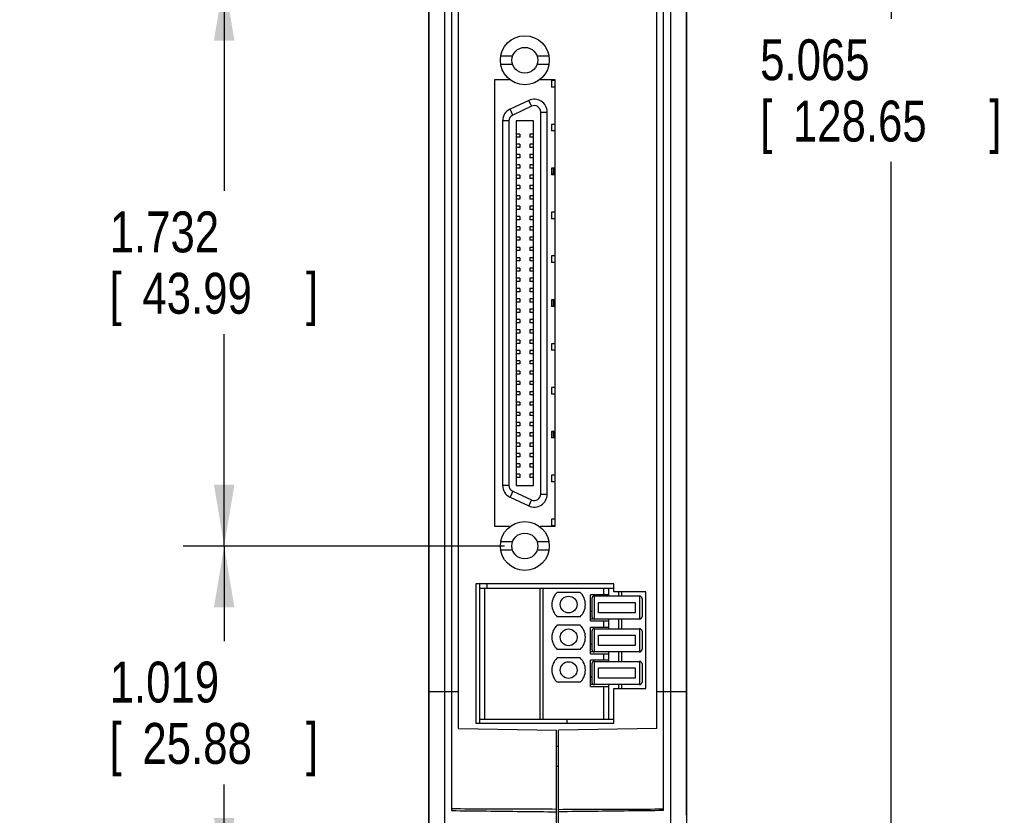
# Model space of a CAD drawing. Header units: inches. Extents: x 0 to 22, y 0 to 17.
# Tile 4 of 16: x 4 to 7, y 5.5 to 7.9. Entities that reach past the tile are written whole.
import ezdxf

# ---------------------------------------------------------------- set-up
doc = ezdxf.new("R2010")
doc.units = ezdxf.units.IN
doc.header["$LTSCALE"] = 1.21
doc.header["$MEASUREMENT"] = 0
doc.layers.get('0').update_dxf_attribs({"linetype": 'CONTINUOUS'})
doc.layers.add('DIMENSIONS', color=7, linetype='CONTINUOUS')
doc.styles.get("Standard").update_dxf_attribs({"font": 'txt', "width": 0.8})
doc.dimstyles.new('DIMSTYLE_1', dxfattribs={"dimtxt": 0.125, "dimasz": 0.1875, "dimexe": 0.18, "dimexo": 0.0625, "dimgap": 0.09, "dimtad": 0, "dimtih": 1, "dimtoh": 1, "dimdec": 3, "dimzin": 4, "dimdsep": 46, "dimtxsty": 'STANDARD', "dimblk": '_FILLED', "dimblk1": '_FILLED', "dimblk2": '_FILLED', "dimcen": 0.09, "dimadec": 0, "dimazin": 0, "dimtp": 0.01, "dimtm": 0.01, "dimtfac": 1, "dimtdec": 3, "dimtofl": 0, "dimtmove": 0, "dimatfit": 3, "dimldrblk": '_FILLED', "dimfxl": 1, "dimtolj": 1, "dimtzin": 4, "dimarcsym": 0})

# ---------------------------------------------------------------- blocks, each defined once
blk = doc.blocks.new('_FILLED')
at = {"color": 0, "linetype": 'BYBLOCK'}
blk.add_solid([(0, 0), (-1, 0.167), (-1, -0.167)], dxfattribs=at)
blk = doc.blocks.new('*D0')
at = {"layer": 'DIMENSIONS', "color": 2, "linetype": 'CONTINUOUS'}
for p, q in [((5.8087, 10.2639), (6.7762, 10.2639)), ((6.6512, 10.2639), (6.6512, 7.9502)), ((6.6512, 5.199), (6.6512, 7.5127)), ((5.5807, 5.199), (6.7762, 5.199))]:
    blk.add_line(p, q, dxfattribs=at)
at = {"layer": 'DIMENSIONS', "color": 2, "linetype": 'CONTINUOUS', "xscale": 0.1875, "yscale": 0.1875, "zscale": 0.1875}
for p, rotation in [((6.6512, 10.2639), 90), ((6.6512, 5.199), 270)]:
    blk.add_blockref('_FILLED', p, dxfattribs=dict(at, rotation=rotation))
at = {"layer": 'DIMENSIONS', "color": 2, "linetype": 'CONTINUOUS', "width": 0.8}
for s, p in [('5.065', (6.2512, 7.7627)), ('[', (6.2512, 7.5752)), (']', (6.9512, 7.5752)), ('128.65', (6.3512, 7.5752))]:
    blk.add_text(s, height=0.125, dxfattribs=at).set_placement(p)
blk = doc.blocks.new('*D2')
at = {"layer": 'DIMENSIONS', "color": 2, "linetype": 'CONTINUOUS'}
for p, q in [((6.0262, 10.1494), (6.0262, 4.449)), ((5.2382, 9.8839), (5.2382, 4.449)), ((5.6322, 4.574), (4.7507, 4.574)), ((5.2382, 4.574), (5.6322, 4.574)), ((6.0262, 4.574), (5.6322, 4.574))]:
    blk.add_line(p, q, dxfattribs=at)
at = {"layer": 'DIMENSIONS', "color": 2, "linetype": 'CONTINUOUS', "xscale": 0.1875, "yscale": 0.1875, "zscale": 0.1875, "rotation": 180}
blk.add_blockref('_FILLED', (5.2382, 4.574), dxfattribs=at)
at = {"layer": 'DIMENSIONS', "color": 2, "linetype": 'CONTINUOUS', "xscale": 0.1875, "yscale": 0.1875, "zscale": 0.1875}
blk.add_blockref('_FILLED', (6.0262, 4.574), dxfattribs=at)
at = {"layer": 'DIMENSIONS', "color": 2, "linetype": 'CONTINUOUS', "width": 0.8}
for s, p in [('.788', (3.9882, 4.5115)), ('[', (3.9882, 4.324)), (']', (4.5882, 4.324)), ('20.02', (4.0882, 4.324))]:
    blk.add_text(s, height=0.125, dxfattribs=at).set_placement(p)
blk = doc.blocks.new('*D3')
at = {"layer": 'DIMENSIONS', "color": 2, "linetype": 'CONTINUOUS'}
for p, q in [((5.4695, 6.3394), (4.4882, 6.3394)), ((4.6132, 6.3394), (4.6132, 6.0487)), ((4.6132, 5.3205), (4.6132, 5.6112)), ((5.3187, 5.3205), (4.4882, 5.3205))]:
    blk.add_line(p, q, dxfattribs=at)
at = {"layer": 'DIMENSIONS', "color": 2, "linetype": 'CONTINUOUS', "xscale": 0.1875, "yscale": 0.1875, "zscale": 0.1875}
for p, rotation in [((4.6132, 6.3394), 90), ((4.6132, 5.3205), 270)]:
    blk.add_blockref('_FILLED', p, dxfattribs=dict(at, rotation=rotation))
at = {"layer": 'DIMENSIONS', "color": 2, "linetype": 'CONTINUOUS', "width": 0.8}
for s, p in [('1.019', (4.2632, 5.8612)), ('[', (4.2632, 5.6737)), (']', (4.8632, 5.6737)), ('25.88', (4.3632, 5.6737))]:
    blk.add_text(s, height=0.125, dxfattribs=at).set_placement(p)
blk = doc.blocks.new('*D4')
at = {"layer": 'DIMENSIONS', "color": 2, "linetype": 'CONTINUOUS'}
for p, q in [((5.4695, 8.0714), (4.4882, 8.0714)), ((4.6132, 8.0714), (4.6132, 7.4241)), ((4.6132, 6.3394), (4.6132, 6.9866)), ((5.4695, 6.3394), (4.4882, 6.3394))]:
    blk.add_line(p, q, dxfattribs=at)
at = {"layer": 'DIMENSIONS', "color": 2, "linetype": 'CONTINUOUS', "xscale": 0.1875, "yscale": 0.1875, "zscale": 0.1875}
for p, rotation in [((4.6132, 8.0714), 90), ((4.6132, 6.3394), 270)]:
    blk.add_blockref('_FILLED', p, dxfattribs=dict(at, rotation=rotation))
at = {"layer": 'DIMENSIONS', "color": 2, "linetype": 'CONTINUOUS', "width": 0.8}
for s, p in [('1.732', (4.2632, 7.2366)), ('[', (4.2632, 7.0491)), ('43.99', (4.3632, 7.0491)), (']', (4.8632, 7.0491))]:
    blk.add_text(s, height=0.125, dxfattribs=at).set_placement(p)

msp = doc.modelspace()

# ---------------------------------------------------------------- linework, layer by layer
at = {"color": 7, "linetype": 'CONTINUOUS'}
for p, q in [((6.0262, 5.5166), (6.0262, 10.2119)), ((5.2878, 5.4788), (5.2878, 9.9842)), ((5.9767, 9.9842), (5.9767, 5.4788)), ((5.2382, 5.2511), (5.2382, 9.9464)), ((5.3082, 9.932), (5.3082, 5.531)), ((5.9562, 5.531), (5.9562, 9.932)), ((5.3292, 5.7815), (5.3292, 9.6815)), ((5.9352, 5.7815), (5.9352, 9.6815)), ((5.4948, 7.8364), (5.4583, 7.8364)), ((5.6057, 7.8364), (5.5693, 7.8364)), ((5.4948, 7.8108), (5.4583, 7.8108)), ((5.6057, 7.8108), (5.5693, 7.8108)), ((5.4402, 6.3985), (5.4402, 7.7645)), ((5.4402, 7.7645), (5.4852, 7.7645)), ((5.4852, 7.7645), (5.4852, 7.7653)), ((5.5792, 7.7656), (5.5792, 7.7645)), ((5.5792, 7.7645), (5.6242, 7.7645)), ((5.6242, 7.7645), (5.6242, 6.3985)), ((5.6131, 7.7616), (5.6131, 7.7415)), ((5.6242, 7.7616), (5.6131, 7.7616)), ((5.6242, 7.7415), (5.6131, 7.7415)), ((5.5441, 7.7008), (5.4867, 7.674)), ((5.495, 7.6562), (5.4867, 7.674)), ((5.5525, 7.683), (5.495, 7.6562)), ((5.5525, 7.683), (5.5441, 7.7008)), ((5.5805, 6.4978), (5.5805, 7.6652)), ((5.5805, 7.6652), (5.6002, 7.6652)), ((5.6002, 6.4978), (5.6002, 7.6652)), ((5.4639, 7.6383), (5.4639, 6.5246)), ((5.4836, 7.6383), (5.4639, 7.6383)), ((5.4836, 7.6383), (5.4836, 6.5246)), ((5.5055, 7.6386), (5.5055, 6.5244)), ((5.5586, 7.6386), (5.5055, 7.6386)), ((5.5586, 6.5244), (5.5586, 7.6386)), ((5.6131, 7.6276), (5.6131, 7.6075)), ((5.6242, 7.6276), (5.6131, 7.6276)), ((5.5163, 7.5982), (5.5055, 7.5982)), ((5.5163, 7.5884), (5.5055, 7.5884)), ((5.5163, 7.5982), (5.5163, 7.5884)), ((5.5478, 7.5982), (5.5478, 7.5884)), ((5.5586, 7.5982), (5.5478, 7.5982)), ((5.5586, 7.5884), (5.5478, 7.5884)), ((5.6242, 7.6075), (5.6131, 7.6075)), ((5.5163, 7.5667), (5.5055, 7.5667)), ((5.5163, 7.5569), (5.5055, 7.5569)), ((5.5163, 7.5667), (5.5163, 7.5569)), ((5.5586, 7.5667), (5.5478, 7.5667)), ((5.5478, 7.5667), (5.5478, 7.5569)), ((5.5586, 7.5569), (5.5478, 7.5569)), ((5.5163, 7.5352), (5.5055, 7.5352)), ((5.5163, 7.5254), (5.5055, 7.5254)), ((5.5163, 7.5352), (5.5163, 7.5254)), ((5.5586, 7.5352), (5.5478, 7.5352)), ((5.5478, 7.5352), (5.5478, 7.5254)), ((5.5586, 7.5254), (5.5478, 7.5254)), ((5.5163, 7.5037), (5.5055, 7.5037)), ((5.5163, 7.4939), (5.5055, 7.4939)), ((5.5163, 7.5037), (5.5163, 7.4939)), ((5.5586, 7.5037), (5.5478, 7.5037)), ((5.5478, 7.5037), (5.5478, 7.4939)), ((5.5586, 7.4939), (5.5478, 7.4939)), ((5.6242, 7.4936), (5.6131, 7.4936)), ((5.6131, 7.4936), (5.6131, 7.4735)), ((5.6147, 7.4936), (5.6147, 7.4735)), ((5.62, 7.4936), (5.62, 7.4752)), ((5.5163, 7.4722), (5.5055, 7.4722)), ((5.5163, 7.4722), (5.5163, 7.4624)), ((5.5586, 7.4722), (5.5478, 7.4722)), ((5.5478, 7.4722), (5.5478, 7.4624)), ((5.6242, 7.4735), (5.6131, 7.4735)), ((5.6242, 7.4752), (5.6147, 7.4752)), ((5.5163, 7.4624), (5.5055, 7.4624)), ((5.5163, 7.4407), (5.5055, 7.4407)), ((5.5163, 7.4407), (5.5163, 7.4309)), ((5.5586, 7.4624), (5.5478, 7.4624)), ((5.5586, 7.4407), (5.5478, 7.4407)), ((5.5478, 7.4407), (5.5478, 7.4309)), ((5.5163, 7.4309), (5.5055, 7.4309)), ((5.5163, 7.4092), (5.5055, 7.4092)), ((5.5163, 7.4092), (5.5163, 7.3994)), ((5.5586, 7.4309), (5.5478, 7.4309)), ((5.5586, 7.4092), (5.5478, 7.4092)), ((5.5478, 7.4092), (5.5478, 7.3994)), ((5.5163, 7.3994), (5.5055, 7.3994)), ((5.5163, 7.3777), (5.5055, 7.3777)), ((5.5163, 7.3777), (5.5163, 7.3679)), ((5.5586, 7.3994), (5.5478, 7.3994)), ((5.5586, 7.3777), (5.5478, 7.3777)), ((5.5478, 7.3777), (5.5478, 7.3679)), ((5.5163, 7.3679), (5.5055, 7.3679)), ((5.5163, 7.3463), (5.5055, 7.3463)), ((5.5163, 7.3463), (5.5163, 7.3364)), ((5.5586, 7.3679), (5.5478, 7.3679)), ((5.5586, 7.3463), (5.5478, 7.3463)), ((5.5478, 7.3463), (5.5478, 7.3364)), ((5.6242, 7.3596), (5.6131, 7.3596)), ((5.6131, 7.3596), (5.6131, 7.3395)), ((5.5163, 7.3364), (5.5055, 7.3364)), ((5.5163, 7.3148), (5.5055, 7.3148)), ((5.5163, 7.3148), (5.5163, 7.3049)), ((5.5586, 7.3364), (5.5478, 7.3364)), ((5.5586, 7.3148), (5.5478, 7.3148)), ((5.5478, 7.3148), (5.5478, 7.3049)), ((5.6242, 7.3395), (5.6131, 7.3395)), ((5.5163, 7.3049), (5.5055, 7.3049)), ((5.5163, 7.2833), (5.5055, 7.2833)), ((5.5163, 7.2833), (5.5163, 7.2734)), ((5.5586, 7.3049), (5.5478, 7.3049)), ((5.5586, 7.2833), (5.5478, 7.2833)), ((5.5478, 7.2833), (5.5478, 7.2734)), ((5.5163, 7.2734), (5.5055, 7.2734)), ((5.5586, 7.2734), (5.5478, 7.2734)), ((5.5163, 7.2518), (5.5055, 7.2518)), ((5.5163, 7.2419), (5.5055, 7.2419)), ((5.5163, 7.2518), (5.5163, 7.2419)), ((5.5586, 7.2518), (5.5478, 7.2518)), ((5.5478, 7.2518), (5.5478, 7.2419)), ((5.5586, 7.2419), (5.5478, 7.2419)), ((5.6242, 7.2255), (5.6131, 7.2255)), ((5.6131, 7.2255), (5.6131, 7.2055)), ((5.5163, 7.2203), (5.5055, 7.2203)), ((5.5163, 7.2104), (5.5055, 7.2104)), ((5.5163, 7.2203), (5.5163, 7.2104)), ((5.5586, 7.2203), (5.5478, 7.2203)), ((5.5478, 7.2203), (5.5478, 7.2104)), ((5.5586, 7.2104), (5.5478, 7.2104)), ((5.6242, 7.2055), (5.6131, 7.2055)), ((5.5163, 7.1888), (5.5055, 7.1888)), ((5.5163, 7.1789), (5.5055, 7.1789)), ((5.5163, 7.1888), (5.5163, 7.1789)), ((5.5586, 7.1888), (5.5478, 7.1888)), ((5.5478, 7.1888), (5.5478, 7.1789)), ((5.5586, 7.1789), (5.5478, 7.1789)), ((5.5163, 7.1573), (5.5055, 7.1573)), ((5.5163, 7.1474), (5.5055, 7.1474)), ((5.5163, 7.1573), (5.5163, 7.1474)), ((5.5586, 7.1573), (5.5478, 7.1573)), ((5.5478, 7.1573), (5.5478, 7.1474)), ((5.5586, 7.1474), (5.5478, 7.1474)), ((5.5163, 7.1258), (5.5055, 7.1258)), ((5.5163, 7.1159), (5.5055, 7.1159)), ((5.5163, 7.1258), (5.5163, 7.1159)), ((5.5586, 7.1258), (5.5478, 7.1258)), ((5.5478, 7.1258), (5.5478, 7.1159)), ((5.5586, 7.1159), (5.5478, 7.1159)), ((5.5163, 7.0943), (5.5055, 7.0943)), ((5.5163, 7.0844), (5.5055, 7.0844)), ((5.5163, 7.0943), (5.5163, 7.0844)), ((5.5586, 7.0943), (5.5478, 7.0943)), ((5.5478, 7.0943), (5.5478, 7.0844)), ((5.5586, 7.0844), (5.5478, 7.0844)), ((5.6242, 7.0915), (5.6131, 7.0915)), ((5.6131, 7.0915), (5.6131, 7.0714)), ((5.6242, 7.0714), (5.6131, 7.0714)), ((5.6147, 7.0915), (5.6147, 7.0714)), ((5.62, 7.0915), (5.62, 7.0714)), ((5.5163, 7.0628), (5.5055, 7.0628)), ((5.5163, 7.0529), (5.5055, 7.0529)), ((5.5163, 7.0628), (5.5163, 7.0529)), ((5.5586, 7.0628), (5.5478, 7.0628)), ((5.5478, 7.0628), (5.5478, 7.0529)), ((5.5586, 7.0529), (5.5478, 7.0529)), ((5.5163, 7.0313), (5.5055, 7.0313)), ((5.5163, 7.0214), (5.5055, 7.0214)), ((5.5163, 7.0313), (5.5163, 7.0214)), ((5.5586, 7.0313), (5.5478, 7.0313)), ((5.5478, 7.0313), (5.5478, 7.0214)), ((5.5586, 7.0214), (5.5478, 7.0214)), ((5.5163, 6.9998), (5.5055, 6.9998)), ((5.5163, 6.99), (5.5055, 6.99)), ((5.5163, 6.9998), (5.5163, 6.99)), ((5.5586, 6.9998), (5.5478, 6.9998)), ((5.5478, 6.9998), (5.5478, 6.99)), ((5.5586, 6.99), (5.5478, 6.99)), ((5.5163, 6.9683), (5.5055, 6.9683)), ((5.5163, 6.9585), (5.5055, 6.9585)), ((5.5163, 6.9683), (5.5163, 6.9585)), ((5.5586, 6.9683), (5.5478, 6.9683)), ((5.5478, 6.9683), (5.5478, 6.9585)), ((5.5586, 6.9585), (5.5478, 6.9585)), ((5.6242, 6.9575), (5.6131, 6.9575)), ((5.6131, 6.9575), (5.6131, 6.9374)), ((5.5163, 6.9368), (5.5055, 6.9368)), ((5.5163, 6.927), (5.5055, 6.927)), ((5.5163, 6.9368), (5.5163, 6.927)), ((5.5586, 6.9368), (5.5478, 6.9368)), ((5.5478, 6.9368), (5.5478, 6.927)), ((5.5586, 6.927), (5.5478, 6.927)), ((5.6242, 6.9374), (5.6131, 6.9374)), ((5.5163, 6.9053), (5.5055, 6.9053)), ((5.5163, 6.8955), (5.5055, 6.8955)), ((5.5163, 6.9053), (5.5163, 6.8955)), ((5.5586, 6.9053), (5.5478, 6.9053)), ((5.5478, 6.9053), (5.5478, 6.8955)), ((5.5586, 6.8955), (5.5478, 6.8955)), ((5.5163, 6.8738), (5.5055, 6.8738)), ((5.5163, 6.864), (5.5055, 6.864)), ((5.5163, 6.8738), (5.5163, 6.864)), ((5.5586, 6.8738), (5.5478, 6.8738)), ((5.5478, 6.8738), (5.5478, 6.864)), ((5.5586, 6.864), (5.5478, 6.864)), ((5.5163, 6.8423), (5.5055, 6.8423)), ((5.5163, 6.8325), (5.5055, 6.8325)), ((5.5163, 6.8423), (5.5163, 6.8325)), ((5.5586, 6.8423), (5.5478, 6.8423)), ((5.5478, 6.8423), (5.5478, 6.8325)), ((5.5586, 6.8325), (5.5478, 6.8325)), ((5.5163, 6.8108), (5.5055, 6.8108)), ((5.5163, 6.801), (5.5055, 6.801)), ((5.5163, 6.8108), (5.5163, 6.801)), ((5.5586, 6.8108), (5.5478, 6.8108)), ((5.5478, 6.8108), (5.5478, 6.801)), ((5.5586, 6.801), (5.5478, 6.801)), ((5.6242, 6.8235), (5.6131, 6.8235)), ((5.6131, 6.8235), (5.6131, 6.8034)), ((5.6242, 6.8034), (5.6131, 6.8034)), ((5.5163, 6.7793), (5.5055, 6.7793)), ((5.5163, 6.7793), (5.5163, 6.7695)), ((5.5586, 6.7793), (5.5478, 6.7793)), ((5.5478, 6.7793), (5.5478, 6.7695)), ((5.5163, 6.7695), (5.5055, 6.7695)), ((5.5163, 6.7478), (5.5055, 6.7478)), ((5.5163, 6.7478), (5.5163, 6.738)), ((5.5586, 6.7695), (5.5478, 6.7695)), ((5.5586, 6.7478), (5.5478, 6.7478)), ((5.5478, 6.7478), (5.5478, 6.738)), ((5.5163, 6.738), (5.5055, 6.738)), ((5.5163, 6.7163), (5.5055, 6.7163)), ((5.5163, 6.7163), (5.5163, 6.7065)), ((5.5586, 6.738), (5.5478, 6.738)), ((5.5586, 6.7163), (5.5478, 6.7163)), ((5.5478, 6.7163), (5.5478, 6.7065)), ((5.5163, 6.7065), (5.5055, 6.7065)), ((5.5163, 6.6848), (5.5055, 6.6848)), ((5.5163, 6.6848), (5.5163, 6.675)), ((5.5586, 6.7065), (5.5478, 6.7065)), ((5.5586, 6.6848), (5.5478, 6.6848)), ((5.5478, 6.6848), (5.5478, 6.675)), ((5.6242, 6.6895), (5.6131, 6.6895)), ((5.6131, 6.6895), (5.6131, 6.6694)), ((5.6147, 6.6895), (5.6147, 6.6694)), ((5.6242, 6.6878), (5.6147, 6.6878)), ((5.62, 6.6878), (5.62, 6.6694)), ((5.5163, 6.675), (5.5055, 6.675)), ((5.5163, 6.6533), (5.5055, 6.6533)), ((5.5163, 6.6533), (5.5163, 6.6435)), ((5.5586, 6.675), (5.5478, 6.675)), ((5.5586, 6.6533), (5.5478, 6.6533)), ((5.5478, 6.6533), (5.5478, 6.6435)), ((5.6242, 6.6694), (5.6131, 6.6694)), ((5.5163, 6.6435), (5.5055, 6.6435)), ((5.5163, 6.6218), (5.5055, 6.6218)), ((5.5163, 6.6218), (5.5163, 6.612)), ((5.5586, 6.6435), (5.5478, 6.6435)), ((5.5586, 6.6218), (5.5478, 6.6218)), ((5.5478, 6.6218), (5.5478, 6.612)), ((5.5163, 6.612), (5.5055, 6.612)), ((5.5163, 6.5903), (5.5055, 6.5903)), ((5.5163, 6.5903), (5.5163, 6.5805)), ((5.5586, 6.612), (5.5478, 6.612)), ((5.5586, 6.5903), (5.5478, 6.5903)), ((5.5478, 6.5903), (5.5478, 6.5805)), ((5.5163, 6.5805), (5.5055, 6.5805)), ((5.5586, 6.5805), (5.5478, 6.5805)), ((5.5163, 6.5589), (5.5055, 6.5589)), ((5.5163, 6.549), (5.5055, 6.549)), ((5.5163, 6.5589), (5.5163, 6.549)), ((5.5586, 6.5589), (5.5478, 6.5589)), ((5.5478, 6.5589), (5.5478, 6.549)), ((5.5586, 6.549), (5.5478, 6.549)), ((5.6242, 6.5555), (5.6131, 6.5555)), ((5.6131, 6.5555), (5.6131, 6.5354)), ((5.6242, 6.5354), (5.6131, 6.5354)), ((5.4836, 6.5246), (5.4639, 6.5246)), ((5.495, 6.5068), (5.4867, 6.4889)), ((5.495, 6.5068), (5.5525, 6.48)), ((5.5055, 6.5244), (5.5586, 6.5244)), ((5.4867, 6.4889), (5.5441, 6.4621)), ((5.5525, 6.48), (5.5441, 6.4621)), ((5.5805, 6.4978), (5.6002, 6.4978)), ((5.6242, 6.4214), (5.6131, 6.4214)), ((5.6131, 6.4214), (5.6131, 6.4014)), ((5.4852, 6.3985), (5.4402, 6.3985)), ((5.4852, 6.3977), (5.4852, 6.3985)), ((5.6242, 6.3985), (5.5792, 6.3985)), ((5.5792, 6.3985), (5.5792, 6.3974)), ((5.6242, 6.4014), (5.6131, 6.4014)), ((5.4948, 6.3522), (5.4583, 6.3522)), ((5.6057, 6.3522), (5.5693, 6.3522)), ((5.4948, 6.3266), (5.4583, 6.3266)), ((5.6057, 6.3266), (5.5693, 6.3266)), ((5.8042, 6.2235), (5.3822, 6.2235)), ((5.3822, 6.2235), (5.3822, 5.7985)), ((5.3942, 5.7985), (5.3942, 6.2235)), ((5.3942, 6.2104), (5.8042, 6.2104)), ((5.41, 5.8104), (5.41, 6.2104)), ((5.4162, 6.2235), (5.4162, 6.2104)), ((5.5793, 5.8104), (5.5793, 6.2104)), ((5.5872, 6.2104), (5.5872, 5.8104)), ((5.7722, 6.2104), (5.7722, 6.1907)), ((5.7879, 6.2104), (5.7879, 6.1867)), ((5.8042, 6.1995), (5.8042, 6.2235)), ((5.9022, 6.1995), (5.8042, 6.1995)), ((5.8194, 6.1867), (5.8194, 6.1995)), ((5.8273, 6.1995), (5.8273, 6.1867)), ((5.9022, 5.9045), (5.9022, 6.1995)), ((5.7008, 6.1978), (5.631, 6.1978)), ((5.7879, 6.1907), (5.7328, 6.1907)), ((5.7328, 6.1104), (5.7328, 6.1907)), ((5.7368, 6.1789), (5.7368, 6.1237)), ((5.7446, 6.1867), (5.8824, 6.1867)), ((5.7446, 6.1159), (5.7446, 6.1867)), ((5.8824, 6.1867), (5.8824, 6.1159)), ((5.8903, 6.1789), (5.8903, 6.1237)), ((5.7328, 6.14), (5.7368, 6.14)), ((5.7368, 6.1395), (5.7328, 6.1395)), ((5.7574, 6.1671), (5.8696, 6.1671)), ((5.7574, 6.1356), (5.7574, 6.1671)), ((5.8696, 6.1671), (5.8696, 6.1356)), ((5.7008, 6.123), (5.631, 6.123)), ((5.8824, 6.1159), (5.7328, 6.1159)), ((5.7328, 6.1104), (5.7879, 6.1104)), ((5.8696, 6.1356), (5.7574, 6.1356)), ((5.7722, 6.1104), (5.7722, 6.0907)), ((5.7879, 6.1159), (5.7879, 6.0867)), ((5.8194, 6.0867), (5.8194, 6.1159)), ((5.8273, 6.1159), (5.8273, 6.0867)), ((5.7008, 6.0978), (5.631, 6.0978)), ((5.7879, 6.0907), (5.7328, 6.0907)), ((5.7328, 6.0104), (5.7328, 6.0907)), ((5.7368, 6.0789), (5.7368, 6.0237)), ((5.7446, 6.0867), (5.8824, 6.0867)), ((5.7446, 6.0159), (5.7446, 6.0867)), ((5.8824, 6.0867), (5.8824, 6.0159)), ((5.8903, 6.0789), (5.8903, 6.0237)), ((5.7574, 6.0671), (5.8696, 6.0671)), ((5.7574, 6.0356), (5.7574, 6.0671)), ((5.8696, 6.0671), (5.8696, 6.0356)), ((5.7008, 6.023), (5.631, 6.023)), ((5.7328, 6.04), (5.7368, 6.04)), ((5.7368, 6.0395), (5.7328, 6.0395)), ((5.8696, 6.0356), (5.7574, 6.0356)), ((5.7008, 5.9978), (5.631, 5.9978)), ((5.8824, 6.0159), (5.7328, 6.0159)), ((5.7328, 6.0104), (5.7879, 6.0104)), ((5.7879, 5.9907), (5.7328, 5.9907)), ((5.7328, 5.9104), (5.7328, 5.9907)), ((5.7722, 6.0104), (5.7722, 5.9907)), ((5.7879, 6.0159), (5.7879, 5.9867)), ((5.8194, 5.9867), (5.8194, 6.0159)), ((5.8273, 6.0159), (5.8273, 5.9867)), ((5.7368, 5.9789), (5.7368, 5.9237)), ((5.7446, 5.9867), (5.8824, 5.9867)), ((5.7446, 5.9159), (5.7446, 5.9867)), ((5.7574, 5.9671), (5.8696, 5.9671)), ((5.7574, 5.9356), (5.7574, 5.9671)), ((5.8696, 5.9671), (5.8696, 5.9356)), ((5.8824, 5.9867), (5.8824, 5.9159)), ((5.8903, 5.9789), (5.8903, 5.9237)), ((5.7328, 5.94), (5.7368, 5.94)), ((5.7368, 5.9395), (5.7328, 5.9395)), ((5.8696, 5.9356), (5.7574, 5.9356)), ((5.7008, 5.923), (5.631, 5.923)), ((5.8824, 5.9159), (5.7328, 5.9159)), ((5.7328, 5.9104), (5.7879, 5.9104)), ((5.7722, 5.9104), (5.7722, 5.8104)), ((5.7879, 5.9159), (5.7879, 5.8104)), ((5.8042, 5.9045), (5.9022, 5.9045)), ((5.8042, 5.7985), (5.8042, 5.9045)), ((5.8194, 5.9045), (5.8194, 5.9159)), ((5.8273, 5.9159), (5.8273, 5.9045)), ((5.2382, 5.8945), (5.3292, 5.8945)), ((5.9352, 5.8945), (6.0262, 5.8945)), ((5.3942, 5.8104), (5.8042, 5.8104)), ((5.6602, 5.8104), (5.6602, 5.7985)), ((5.3292, 5.7815), (5.6292, 5.7763)), ((5.3822, 5.7985), (5.8042, 5.7985)), ((5.9352, 5.7815), (5.6352, 5.7763)), ((5.6292, 5.4581), (5.6292, 5.7763)), ((5.6352, 5.4581), (5.6352, 5.7763)), ((5.6352, 5.7265), (5.6292, 5.7265)), ((5.6292, 5.6665), (5.6352, 5.6665))]:
    msp.add_line(p, q, dxfattribs=at)
for centre, radius in [((5.532, 7.8236), 0.0748), ((5.532, 7.8236), 0.0394), ((5.532, 6.3394), 0.0748), ((5.532, 6.3394), 0.0394), ((5.6659, 6.1604), 0.0256), ((5.6659, 6.0604), 0.0256), ((5.6659, 5.9604), 0.0256)]:
    msp.add_circle(centre, radius, dxfattribs=at)
for centre, radius, start, end in [((5.5608, 7.6652), 0.0394, 0, 115), ((5.5033, 7.6383), 0.0394, 115, 180), ((5.5608, 7.6652), 0.0197, 0, 115), ((5.5033, 7.6383), 0.0197, 115, 180), ((5.5033, 6.5246), 0.0394, 180, 245), ((5.5033, 6.5246), 0.0197, 180, 245), ((5.5608, 6.4978), 0.0394, 245, 360), ((5.5608, 6.4978), 0.0197, 245, 360), ((5.6659, 6.1604), 0.0512, 133.0491, 226.9509), ((5.6659, 6.1604), 0.0512, 313.0491, 46.9509), ((5.7446, 6.1789), 0.00787, 90, 180), ((5.8824, 6.1789), 0.00787, 0, 90), ((5.7446, 6.1237), 0.00787, 180, 270), ((5.8824, 6.1237), 0.00787, 270, 360), ((5.6659, 6.0604), 0.0512, 133.0491, 226.9509), ((5.6659, 6.0604), 0.0512, 313.0491, 46.9509), ((5.7446, 6.0789), 0.00787, 90, 180), ((5.8824, 6.0789), 0.00787, 0, 90), ((5.7446, 6.0237), 0.00787, 180, 270), ((5.8824, 6.0237), 0.00787, 270, 360), ((5.6659, 5.9604), 0.0512, 133.0491, 226.9509), ((5.6659, 5.9604), 0.0512, 313.0491, 46.9509), ((5.7446, 5.9789), 0.00787, 90, 180), ((5.8824, 5.9789), 0.00787, 0, 90), ((5.7446, 5.9237), 0.00787, 180, 270), ((5.8824, 5.9237), 0.00787, 270, 360)]:
    msp.add_arc(centre, radius, start, end, dxfattribs=at)
for points, knots in [([(5.6292, 5.5348), (5.5937, 5.5349), (5.5224, 5.5352), (5.4154, 5.5356), (5.344, 5.5358), (5.3082, 5.536)], [0, 0, 0, 0, 0.332622, 0.665955, 1, 1, 1, 1]), ([(5.3082, 5.531), (5.3438, 5.5306), (5.4151, 5.5298), (5.5221, 5.5285), (5.5935, 5.5277), (5.6292, 5.5272)], [0, 0, 0, 0, 0.332636, 0.665969, 1, 1, 1, 1]), ([(5.6352, 5.5348), (5.6708, 5.5349), (5.7421, 5.5352), (5.8491, 5.5356), (5.9205, 5.5358), (5.9562, 5.536)], [0, 0, 0, 0, 0.332622, 0.665955, 1, 1, 1, 1]), ([(5.9562, 5.531), (5.9207, 5.5306), (5.8494, 5.5298), (5.7424, 5.5285), (5.671, 5.5277), (5.6352, 5.5272)], [0, 0, 0, 0, 0.332636, 0.665969, 1, 1, 1, 1])]:
    msp.add_open_spline(points, degree=3, knots=knots, dxfattribs=at)

# ---------------------------------------------------------------- dimensions: what is measured, and where the dimension line sits
at = {"layer": 'DIMENSIONS', "color": 2, "linetype": 'CONTINUOUS'}
for base, p1, p2, angle, picture, middle in [((6.6512, 5.199), (5.8087, 10.2639), (5.5807, 5.199), 270, '*D0', (6.6512, 7.7315)), ((5.2382, 4.574), (6.0262, 10.1494), (5.2382, 9.8839), 180, '*D2', (4.3382, 4.4803)), ((4.6132, 8.0714), (5.4695, 6.3394), (5.4695, 8.0714), 90, '*D4', (4.6132, 7.2054)), ((4.6132, 6.3394), (5.3187, 5.3205), (5.4695, 6.3394), 90, '*D3', (4.6132, 5.8299))]:
    dim = msp.add_linear_dim(base=base, p1=p1, p2=p2, angle=angle, dimstyle='DIMSTYLE_1', dxfattribs=at)
    dim.commit()
    dim.dimension.update_dxf_attribs({"geometry": picture, "text_midpoint": middle, "dimtype": 160})

doc.saveas('drawing.dxf')
